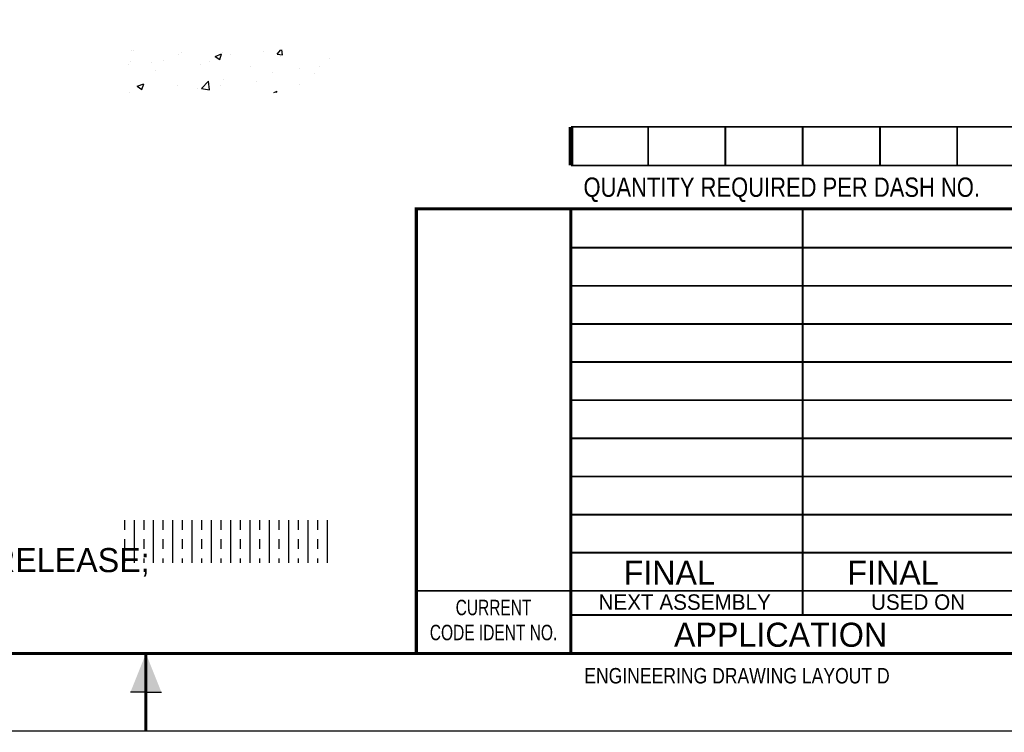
# Model space of a CAD drawing. Extents: x 0 to 344, y 0 to 79.
# Tile 2 of 7: x 16.18 to 22.55, y -0.01 to 4.61. Entities that reach past the tile are written whole.
import ezdxf
from ezdxf.enums import TextEntityAlignment as Align

# ---------------------------------------------------------------- set-up
doc = ezdxf.new("R2010")
doc.units = 0
doc.layers.get('0').update_dxf_attribs({"linetype": 'CONTINUOUS'})
doc.layers.add('LETTERING', color=5, linetype='CONTINUOUS')
doc.layers.add('OUTLINE', color=1, linetype='CONTINUOUS')

# ---------------------------------------------------------------- blocks, each defined once
blk = doc.blocks.new('BORDER')
at = {"color": 0}
blk.add_line((0, 0), (1, 0), dxfattribs=at)
blk = doc.blocks.new('*X')
at = {"color": 0}
for p, q in [((16.6095, 10.4807), (16.6095, 10.4807)), ((16.6197, 10.4808), (16.6197, 10.4808)), ((16.9088, 10.4508), (16.9088, 10.4508)), ((16.9298, 10.4672), (16.9298, 10.4672)), ((17.148, 10.44), (17.19, 10.4561)), ((17.1779, 10.4198), (17.19, 10.4561)), ((17.1934, 10.4665), (17.1934, 10.4665)), ((17.25, 10.4536), (17.25, 10.4536)), ((17.4632, 10.4692), (17.4632, 10.4692)), ((17.5486, 10.4536), (17.5732, 10.4828)), ((17.5486, 10.4536), (17.5845, 10.4504)), ((17.5845, 10.4504), (17.5785, 10.4828)), ((16.5872, 10.3867), (16.5872, 10.3867)), ((16.6007, 10.4085), (16.6007, 10.4085)), ((16.736, 10.4001), (16.736, 10.4001)), ((16.8145, 10.4166), (16.8145, 10.4166)), ((17.0563, 10.3866), (17.0563, 10.3866)), ((17.1133, 10.4091), (17.1133, 10.4091)), ((17.148, 10.44), (17.1779, 10.4198)), ((17.5703, 10.4401), (17.5703, 10.4401)), ((17.8906, 10.4266), (17.8906, 10.4266)), ((16.7634, 10.349), (16.7634, 10.349)), ((17.3766, 10.373), (17.3766, 10.373)), ((17.5162, 10.3344), (17.5162, 10.3344)), ((17.6968, 10.3595), (17.6968, 10.3595)), ((17.7919, 10.3294), (17.7919, 10.3294)), ((17.8242, 10.3767), (17.8242, 10.3767)), ((16.6439, 10.2465), (16.6859, 10.2626)), ((16.6737, 10.2263), (16.6859, 10.2626)), ((17.0586, 10.2318), (17.1053, 10.2805)), ((17.112, 10.2235), (17.1053, 10.2805)), ((17.2045, 10.2894), (17.2045, 10.2894)), ((17.413, 10.2795), (17.413, 10.2795)), ((17.6924, 10.2592), (17.6924, 10.2592)), ((16.5934, 10.2088), (16.5934, 10.2088)), ((16.6439, 10.2465), (16.6737, 10.2263)), ((16.9015, 10.251), (16.9015, 10.251)), ((17.0355, 10.2298), (17.0355, 10.2298)), ((17.0586, 10.2318), (17.112, 10.2236)), ((17.1857, 10.2496), (17.1857, 10.2496)), ((17.5284, 10.2069), (17.5482, 10.2145)), ((17.5456, 10.2069), (17.5482, 10.2145)), ((16.5625, 7.375), (16.5625, 7.4367)), ((16.625, 7.1608), (16.625, 7.4367)), ((16.6875, 7.375), (16.6875, 7.4367)), ((16.75, 7.1608), (16.75, 7.4367)), ((16.8125, 7.375), (16.8125, 7.4367)), ((16.875, 7.1608), (16.875, 7.4367)), ((16.9375, 7.375), (16.9375, 7.4367)), ((17, 7.1608), (17, 7.4367)), ((17.0625, 7.375), (17.0625, 7.4367)), ((17.125, 7.1608), (17.125, 7.4367)), ((17.1875, 7.375), (17.1875, 7.4367)), ((17.25, 7.1608), (17.25, 7.4367)), ((17.3125, 7.375), (17.3125, 7.4367)), ((17.375, 7.1608), (17.375, 7.4367)), ((17.4375, 7.375), (17.4375, 7.4367)), ((17.5, 7.1608), (17.5, 7.4367)), ((17.5625, 7.375), (17.5625, 7.4367)), ((17.625, 7.1608), (17.625, 7.4367)), ((17.6875, 7.375), (17.6875, 7.4367)), ((17.75, 7.1608), (17.75, 7.4367)), ((17.8125, 7.375), (17.8125, 7.4367)), ((17.875, 7.1608), (17.875, 7.4367)), ((16.5625, 7.25), (16.5625, 7.3125)), ((16.6875, 7.25), (16.6875, 7.3125)), ((16.8125, 7.25), (16.8125, 7.3125)), ((16.9375, 7.25), (16.9375, 7.3125)), ((17.0625, 7.25), (17.0625, 7.3125)), ((17.1875, 7.25), (17.1875, 7.3125)), ((17.3125, 7.25), (17.3125, 7.3125)), ((17.4375, 7.25), (17.4375, 7.3125)), ((17.5625, 7.25), (17.5625, 7.3125)), ((17.6875, 7.25), (17.6875, 7.3125)), ((17.8125, 7.25), (17.8125, 7.3125)), ((16.5625, 7.1608), (16.5625, 7.1875)), ((16.6875, 7.1608), (16.6875, 7.1875)), ((16.8125, 7.1608), (16.8125, 7.1875)), ((16.9375, 7.1608), (16.9375, 7.1875)), ((17.0625, 7.1608), (17.0625, 7.1875)), ((17.1875, 7.1608), (17.1875, 7.1875)), ((17.3125, 7.1608), (17.3125, 7.1875)), ((17.4375, 7.1608), (17.4375, 7.1875)), ((17.5625, 7.1608), (17.5625, 7.1875)), ((17.6875, 7.1608), (17.6875, 7.1875)), ((17.8125, 7.1608), (17.8125, 7.1875))]:
    blk.add_line(p, q, dxfattribs=at)
blk = doc.blocks.new('NEWNOTE')
at = {"layer": 'OUTLINE', "color": 0}
for s, p in [('DISTRIBUTION: APPROVED FOR PUBLIC RELEASE;', (0, -0.0094)), ('           DISTRIBUTION IS UNLIMITED.', (0, -0.2619))]:
    blk.add_text(s, height=0.156, dxfattribs=at).set_placement(p)

msp = doc.modelspace()

# ---------------------------------------------------------------- linework, layer by layer
at = {"layer": 'OUTLINE', "color": 0}
for p, q in [((17, 0.5), (17, 0.25)), ((17, 0.25), (16.9, 0.25)), ((17, 0.25), (17.1, 0.25))]:
    msp.add_line(p, q, dxfattribs=at)
at = {"layer": 'OUTLINE', "color": 0, "const_width": 0.02}
msp.add_lwpolyline([(0.5, 21.5), (0.5, 0.5), (33.5, 0.5), (33.5, 21.5)], close=True, dxfattribs=at)
at = {"layer": 'OUTLINE', "color": 0}
for points, const_width in [([(19.75, 3.661), (19.75, 3.911)], 0.03), ([(19.75, 3.911), (33.5, 3.911)], 0.012), ([(20.25, 3.661), (20.25, 3.911)], 0.012), ([(20.75, 3.661), (20.75, 3.911)], 0.012), ([(21.25, 3.661), (21.25, 3.911)], 0.012), ([(21.75, 3.661), (21.75, 3.911)], 0.012), ([(22.25, 3.661), (22.25, 3.911)], 0.012), ([(19.75, 3.661), (33.5, 3.661)], 0.012), ([(18.75, 0.5), (18.75, 3.38), (33.5, 3.38)], 0.02), ([(19.75, 0.5), (19.75, 3.38)], 0.02), ([(21.25, 0.75), (21.25, 3.38)], 0.012), ([(19.75, 3.129), (22.75, 3.129)], 0.012), ([(19.75, 2.882), (22.75, 2.882)], 0.012), ([(19.75, 2.635), (22.75, 2.635)], 0.012), ([(19.75, 2.388), (22.75, 2.388)], 0.012), ([(19.75, 2.141), (22.75, 2.141)], 0.012), ([(19.75, 1.894), (22.75, 1.894)], 0.012), ([(19.75, 1.647), (22.75, 1.647)], 0.012), ([(19.75, 1.4), (22.75, 1.4)], 0.012), ([(19.75, 1.153), (22.75, 1.153)], 0.012), ([(18.75, 0.906), (22.75, 0.906)], 0.012), ([(19.75, 0.75), (22.75, 0.75)], 0.012), ([(17, 0.5), (17, 0)], 0.02)]:
    msp.add_lwpolyline(points, dxfattribs=dict(at, const_width=const_width))
for p in [(21.25, 3.1326), (21.25, 2.8852), (21.25, 2.6378), (21.25, 2.3904), (21.25, 2.143), (21.25, 1.8956), (21.25, 1.6482), (21.25, 1.4008), (21.25, 1.1534)]:
    msp.add_point(p, dxfattribs=at)
msp.add_solid([(17, 0.5), (17.1, 0.25), (16.9, 0.25)], dxfattribs=at)

# ---------------------------------------------------------------- block references
at = {"color": 0, "xscale": 34, "yscale": 22, "zscale": 34}
msp.add_blockref('BORDER', (0, 0), dxfattribs=at)
at = {"layer": 'LETTERING', "color": 0}
for name, p in [('*X', (0.3, -6.0726)), ('NEWNOTE', (11.8889, 1.0367))]:
    msp.add_blockref(name, p, dxfattribs=at)

# ---------------------------------------------------------------- texts
for p in [(20.0909, 0.9453), (21.5389, 0.9453)]:
    msp.add_text('FINAL', height=0.156, dxfattribs=at).set_placement(p)
at = {"layer": 'OUTLINE', "color": 0, "width": 0.85}
for s, height, p in [('QUANTITY REQUIRED PER DASH NO.', 0.125, (19.8317, 3.4581)), ('ENGINEERING DRAWING LAYOUT D', 0.1, (19.8365, 0.3065))]:
    msp.add_text(s, height=height, dxfattribs=at).set_placement(p)
at = {"layer": 'OUTLINE', "color": 0, "width": 0.75}
for s, p in [('CURRENT', (19.2495, 0.7484)), ('CODE IDENT NO.', (19.2495, 0.5865))]:
    msp.add_text(s, height=0.1, dxfattribs=at).set_placement(p, align=Align.CENTER)
at = {"layer": 'OUTLINE', "color": 0}
for s, p in [('NEXT ASSEMBLY', (20.4862, 0.7835)), ('USED ON', (21.9968, 0.7835))]:
    msp.add_text(s, height=0.1, dxfattribs=at).set_placement(p, align=Align.CENTER)
msp.add_text('APPLICATION', height=0.156, dxfattribs=at).set_placement((20.4171, 0.544))

doc.saveas('drawing.dxf')
